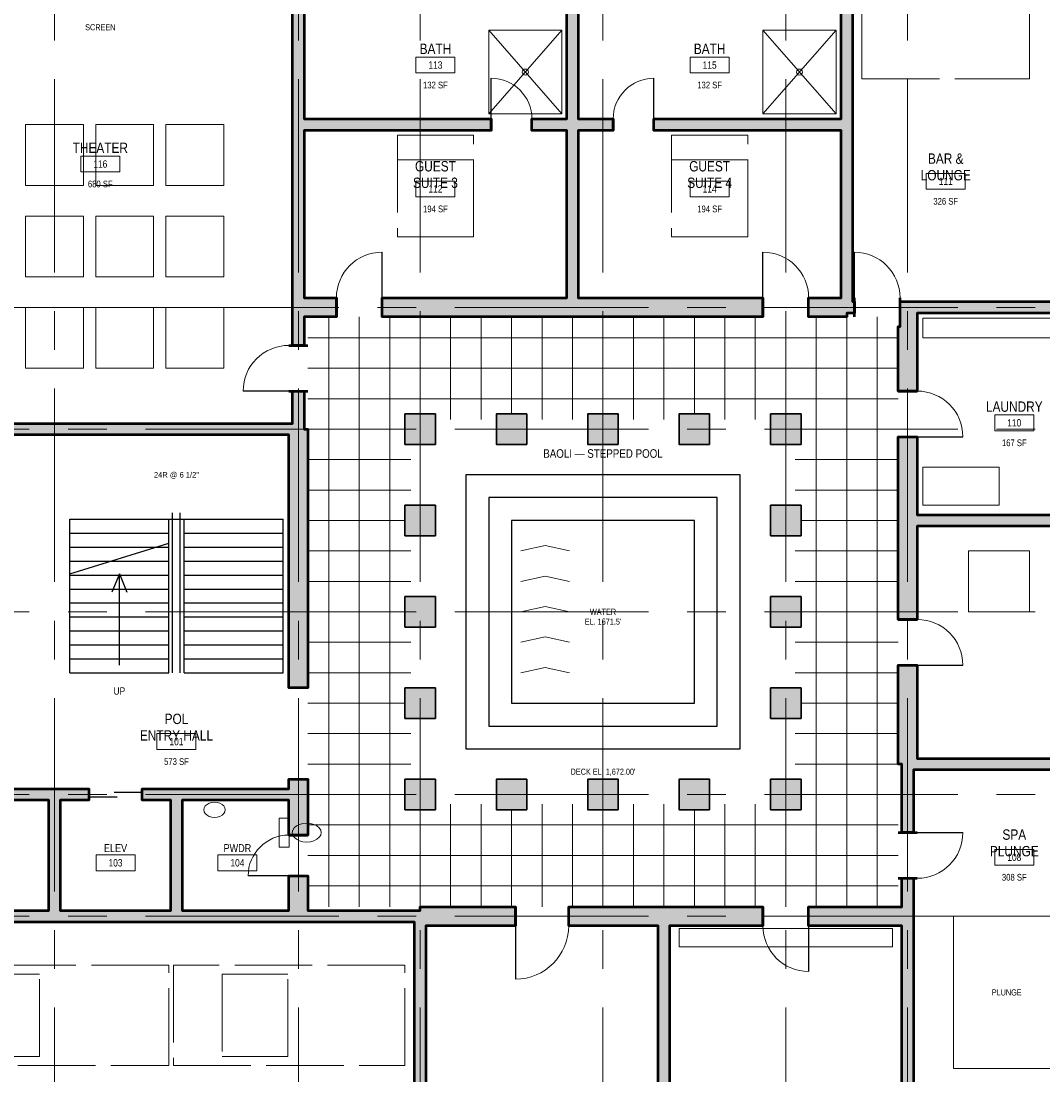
# Model space of a CAD drawing. Header units: inches. Extents: x -573 to 5349, y -139 to 1809.
# Tile 3 of 12: x 94 to 899, y 523 to 1354. Entities that reach past the tile are written whole.
import ezdxf
from ezdxf.enums import TextEntityAlignment as Align

# ---------------------------------------------------------------- set-up
doc = ezdxf.new("R2010")
doc.units = ezdxf.units.IN
doc.header["$LTSCALE"] = 48
doc.header["$MEASUREMENT"] = 0
doc.linetypes.add('CENTER', pattern=[5.08, 3.175, -0.635, 0.635, -0.635])
doc.linetypes.add('DASHED', pattern=[1.524, 1.27, -0.254])
for name, color, linetype, lineweight in [('A-ANNO-SYMB', 7, 'CONTINUOUS', 25), ('A-ANNO-TEXT', 7, 'CONTINUOUS', 25), ('A-AREA-IDEN', 5, 'CONTINUOUS', 18), ('A-COLS', 1, 'CONTINUOUS', 35), ('A-DOOR', 2, 'CONTINUOUS', 25), ('A-DOOR-SWNG', 2, 'CONTINUOUS', 13), ('A-FLOR-FIXT', 6, 'CONTINUOUS', 18), ('A-FLOR-PATT', 8, 'CONTINUOUS', 9), ('A-FLOR-STRS', 3, 'CONTINUOUS', 25), ('A-FURN', 8, 'DASHED', 13), ('A-GLAZ', 4, 'CONTINUOUS', 18), ('A-GRID', 8, 'CENTER', 18), ('A-WALL', 7, 'CONTINUOUS', 50), ('A-WALL-PATT', 8, 'CONTINUOUS', 9)]:
    doc.layers.add(name, color=color, linetype=linetype, lineweight=lineweight)
doc.styles.add('JM', font='IBMPlexSansCondensed-Regular.ttf')

msp = doc.modelspace()

# ---------------------------------------------------------------- hatches: boundary and pattern name
at = {"layer": 'A-COLS'}
h = msp.add_hatch(color=7, dxfattribs=at)
h.dxf.hatch_style = 1
h.paths.add_polyline_path([(420, 1020), (420, 1044), (396, 1044), (396, 1020)])
h = msp.add_hatch(color=7, dxfattribs=at)
h.dxf.hatch_style = 1
h.paths.add_polyline_path([(492, 1020), (492, 1044), (468, 1044), (468, 1020)])
h = msp.add_hatch(color=7, dxfattribs=at)
h.dxf.hatch_style = 1
h.paths.add_polyline_path([(564, 1020), (564, 1044), (540, 1044), (540, 1020)])
h = msp.add_hatch(color=7, dxfattribs=at)
h.dxf.hatch_style = 1
h.paths.add_polyline_path([(636, 1020), (636, 1044), (612, 1044), (612, 1020)])
h = msp.add_hatch(color=7, dxfattribs=at)
h.dxf.hatch_style = 1
h.paths.add_polyline_path([(708, 1020), (708, 1044), (684, 1044), (684, 1020)])
h = msp.add_hatch(color=7, dxfattribs=at)
h.dxf.hatch_style = 1
h.paths.add_polyline_path([(420, 948), (420, 972), (396, 972), (396, 948)])
h = msp.add_hatch(color=7, dxfattribs=at)
h.dxf.hatch_style = 1
h.paths.add_polyline_path([(708, 948), (708, 972), (684, 972), (684, 948)])
h = msp.add_hatch(color=7, dxfattribs=at)
h.dxf.hatch_style = 1
h.paths.add_polyline_path([(420, 876), (420, 900), (396, 900), (396, 876)])
h = msp.add_hatch(color=7, dxfattribs=at)
h.dxf.hatch_style = 1
h.paths.add_polyline_path([(708, 876), (708, 900), (684, 900), (684, 876)])
h = msp.add_hatch(color=7, dxfattribs=at)
h.dxf.hatch_style = 1
h.paths.add_polyline_path([(420, 804), (420, 828), (396, 828), (396, 804)])
h = msp.add_hatch(color=7, dxfattribs=at)
h.dxf.hatch_style = 1
h.paths.add_polyline_path([(708, 804), (708, 828), (684, 828), (684, 804)])
h = msp.add_hatch(color=7, dxfattribs=at)
h.dxf.hatch_style = 1
h.paths.add_polyline_path([(420, 732), (420, 756), (396, 756), (396, 732)])
h = msp.add_hatch(color=7, dxfattribs=at)
h.dxf.hatch_style = 1
h.paths.add_polyline_path([(492, 732), (492, 756), (468, 756), (468, 732)])
h = msp.add_hatch(color=7, dxfattribs=at)
h.dxf.hatch_style = 1
h.paths.add_polyline_path([(564, 732), (564, 756), (540, 756), (540, 732)])
h = msp.add_hatch(color=7, dxfattribs=at)
h.dxf.hatch_style = 1
h.paths.add_polyline_path([(636, 732), (636, 756), (612, 756), (612, 732)])
h = msp.add_hatch(color=7, dxfattribs=at)
h.dxf.hatch_style = 1
h.paths.add_polyline_path([(708, 732), (708, 756), (684, 756), (684, 732)])
at = {"layer": 'A-WALL-PATT'}
h = msp.add_hatch(color=7, dxfattribs=at)
h.dxf.hatch_style = 1
h.paths.add_polyline_path([(748.5, 1368), (748.5, 1272), (748.5, 1132.5), (750, 1132.5), (750, 1123.5), (744, 1123.5), (744, 1120.5), (714, 1120.5), (714, 1135.5), (739.5, 1135.5), (739.5, 1267.5), (592.02, 1267.5), (592.02, 1276.5), (739.5, 1276.5), (739.5, 1368), (532.5, 1368), (532.5, 1276.5), (559.98, 1276.5), (559.98, 1267.5), (532.5, 1267.5), (532.5, 1135.5), (678, 1135.5), (678, 1120.5), (528, 1120.5), (378, 1120.5), (378, 1135.5), (523.5, 1135.5), (523.5, 1267.5), (496.02, 1267.5), (496.02, 1276.5), (523.5, 1276.5), (523.5, 1368), (316.5, 1368), (316.5, 1276.5), (463.98, 1276.5), (463.98, 1267.5), (316.5, 1267.5), (316.5, 1135.5), (342, 1135.5), (342, 1120.5), (319.5, 1120.5), (316.5, 1120.5), (316.5, 1098), (307.5, 1098), (307.5, 1128), (307.5, 1272), (307.5, 1368), (12, 1368), (12, 1036.5), (307.5, 1036.5), (307.5, 1062), (316.5, 1062), (316.5, 1032), (319.5, 1032), (319.5, 828), (304.5, 828), (304.5, 1027.5), (12, 1027.5), (12, 936), (-12, 936), (-12, 1392), (822, 1392), (822, 1368)])
h = msp.add_hatch(color=7, dxfattribs=at)
h.dxf.hatch_style = 1
h.paths.add_polyline_path([(948, 948), (948, 955.5), (799.5, 955.5), (799.5, 882), (784.5, 882), (784.5, 960), (784.5, 1026), (799.5, 1026), (799.5, 964.5), (948, 964.5), (948, 1123.5), (799.5, 1123.5), (799.5, 1062), (784.5, 1062), (784.5, 1113), (786, 1113), (786, 1132.5), (792, 1132.5), (948, 1132.5), (948, 1368), (882, 1368), (882, 1392), (972, 1392), (972, 972), (1092, 972), (1092, 912), (1068, 912), (1068, 948)])
h = msp.add_hatch(color=7, dxfattribs=at)
h.dxf.hatch_style = 1
h.paths.add_polyline_path([(189, 748.5), (216, 748.5), (304.5, 748.5), (304.5, 756), (319.5, 756), (319.5, 744), (319.5, 712.02), (304.5, 712.02), (304.5, 739.5), (220.5, 739.5), (220.5, 652.5), (304.5, 652.5), (304.5, 679.98), (319.5, 679.98), (319.5, 655.5), (319.5, 652.5), (408, 652.5), (408, 655.5), (483, 655.5), (483, 640.5), (412.5, 640.5), (412.5, 372), (595.5, 372), (595.5, 640.5), (525, 640.5), (525, 655.5), (600, 655.5), (678, 655.5), (678, 640.5), (604.5, 640.5), (604.5, 372), (787.5, 372), (787.5, 480), (787.5, 640.5), (714, 640.5), (714, 655.5), (784.5, 655.5), (787.5, 655.5), (787.5, 678), (796.5, 678), (796.5, 648), (796.5, 484.5), (837, 484.5), (837, 475.5), (796.5, 475.5), (796.5, 372), (907.5, 372), (907.5, 475.5), (867, 475.5), (867, 484.5), (912, 484.5), (955.5, 484.5), (955.5, 607.98), (964.5, 607.98), (964.5, 484.5), (981, 484.5), (981, 475.5), (960, 475.5), (916.5, 475.5), (916.5, 372), (1068, 372), (1068, 475.5), (1011, 475.5), (1011, 484.5), (1068, 484.5), (1068, 763.5), (964.5, 763.5), (964.5, 640.02), (955.5, 640.02), (955.5, 763.5), (796.5, 763.5), (796.5, 714), (787.5, 714), (787.5, 768), (784.5, 768), (784.5, 846), (799.5, 846), (799.5, 772.5), (960, 772.5), (1068, 772.5), (1068, 816), (1092, 816), (1092, 348), (-12, 348), (-12, 384), (12, 384), (12, 372), (403.5, 372), (403.5, 643.5), (312, 643.5), (216, 643.5), (120, 643.5), (78, 643.5), (78, 652.5), (115.5, 652.5), (115.5, 739.5), (78, 739.5), (78, 748.5), (120, 748.5), (147, 748.5), (147, 739.5), (124.5, 739.5), (124.5, 652.5), (211.5, 652.5), (211.5, 739.5), (189, 739.5)])

# ---------------------------------------------------------------- linework, layer by layer
at = {"layer": 'A-ANNO-SYMB'}
for p, q in [((171, 918), (165, 903.6)), ((171, 846), (171, 918)), ((171, 918), (177, 903.6))]:
    msp.add_line(p, q, dxfattribs=at)
at = {"layer": 'A-AREA-IDEN'}
for points in [[(404.64, 1312.74), (435.36, 1312.74), (435.36, 1325.22), (404.64, 1325.22)], [(620.64, 1312.74), (651.36, 1312.74), (651.36, 1325.22), (620.64, 1325.22)], [(140.64, 1234.74), (171.36, 1234.74), (171.36, 1247.22), (140.64, 1247.22)], [(806.64, 1221.11), (837.36, 1221.11), (837.36, 1233.59), (806.64, 1233.59)], [(404.64, 1215.11), (435.36, 1215.11), (435.36, 1227.59), (404.64, 1227.59)], [(620.64, 1215.11), (651.36, 1215.11), (651.36, 1227.59), (620.64, 1227.59)], [(860.64, 1030.74), (891.36, 1030.74), (891.36, 1043.22), (860.64, 1043.22)], [(200.64, 779.51), (231.36, 779.51), (231.36, 791.99), (200.64, 791.99)], [(860.64, 688.31), (891.36, 688.31), (891.36, 700.79), (860.64, 700.79)], [(152.64, 683.94), (183.36, 683.94), (183.36, 696.42), (152.64, 696.42)], [(248.64, 683.94), (279.36, 683.94), (279.36, 696.42), (248.64, 696.42)]]:
    msp.add_lwpolyline(points, close=True, dxfattribs=at)
at = {"layer": 'A-COLS'}
for points in [[(420, 1020), (420, 1044), (396, 1044), (396, 1020)], [(492, 1020), (492, 1044), (468, 1044), (468, 1020)], [(564, 1020), (564, 1044), (540, 1044), (540, 1020)], [(636, 1020), (636, 1044), (612, 1044), (612, 1020)], [(708, 1020), (708, 1044), (684, 1044), (684, 1020)], [(420, 948), (420, 972), (396, 972), (396, 948)], [(708, 948), (708, 972), (684, 972), (684, 948)], [(420, 876), (420, 900), (396, 900), (396, 876)], [(708, 876), (708, 900), (684, 900), (684, 876)], [(420, 804), (420, 828), (396, 828), (396, 804)], [(708, 804), (708, 828), (684, 828), (684, 804)], [(420, 732), (420, 756), (396, 756), (396, 732)], [(492, 732), (492, 756), (468, 756), (468, 732)], [(564, 732), (564, 756), (540, 756), (540, 732)], [(636, 732), (636, 756), (612, 756), (612, 732)], [(708, 732), (708, 756), (684, 756), (684, 732)]]:
    msp.add_lwpolyline(points, close=True, dxfattribs=at)
at = {"layer": 'A-DOOR'}
for p, q in [((463.98, 1276.5), (463.98, 1308.54)), ((592.02, 1276.5), (592.02, 1308.54)), ((378, 1135.5), (378, 1171.5)), ((678, 1135.5), (678, 1171.5)), ((750, 1135.5), (750, 1171.5)), ((304.5, 1062), (268.5, 1062)), ((799.5, 1026), (835.5, 1026)), ((799.5, 846), (835.5, 846)), ((147, 742.2), (169.2, 742.2)), ((166.8, 745.8), (189, 745.8)), ((799.5, 714), (835.5, 714)), ((304.5, 679.98), (272.46, 679.98)), ((483, 640.5), (483, 598.5)), ((714, 640.5), (714, 604.5))]:
    msp.add_line(p, q, dxfattribs=at)
at = {"layer": 'A-DOOR-SWNG'}
for centre, radius, start, end in [((463.98, 1276.5), 32.04, 0, 90), ((592.02, 1276.5), 32.04, 90, 180), ((378, 1135.5), 36, 90, 180), ((678, 1135.5), 36, 0, 90), ((750, 1135.5), 36, 0, 90), ((304.5, 1062), 36, 90, 180), ((799.5, 1026), 36, 0, 90), ((799.5, 846), 36, 0, 90), ((304.5, 679.98), 32.04, 90, 180), ((799.5, 714), 36, 270, 360), ((483, 640.5), 42, -90, 0), ((714, 640.5), 36, 180, 270)]:
    msp.add_arc(centre, radius, start, end, dxfattribs=at)
at = {"layer": 'A-FLOR-FIXT'}
for p, q in [((462, 1280.4), (519.6, 1346.4)), ((462, 1346.4), (519.6, 1280.4)), ((678, 1280.4), (735.6, 1346.4)), ((678, 1346.4), (735.6, 1280.4))]:
    msp.add_line(p, q, dxfattribs=at)
for points in [[(462, 1280.4), (519.6, 1280.4), (519.6, 1346.4), (462, 1346.4)], [(678, 1280.4), (735.6, 1280.4), (735.6, 1346.4), (678, 1346.4)], [(804, 1104), (948, 1104), (948, 1119.6), (804, 1119.6)], [(804, 972), (864, 972), (864, 1002), (804, 1002)], [(254.4, 732), (254.11, 733.55), (253.27, 735), (251.94, 736.24), (250.2, 737.2), (248.17, 737.8), (246, 738), (243.83, 737.8), (241.8, 737.2), (240.06, 736.24), (238.73, 735), (237.89, 733.55), (237.6, 732), (237.89, 730.45), (238.73, 729), (240.06, 727.76), (241.8, 726.8), (243.83, 726.2), (246, 726), (248.17, 726.2), (250.2, 726.8), (251.94, 727.76), (253.27, 729), (254.11, 730.45)], [(304.8, 702.6), (304.8, 725.4), (297, 725.4), (297, 702.6)], [(318.6, 721.44), (315.65, 721.19), (312.9, 720.44), (310.54, 719.26), (308.73, 717.72), (307.59, 715.93), (307.2, 714), (307.59, 712.07), (308.73, 710.28), (310.54, 708.74), (312.9, 707.56), (315.65, 706.81), (318.6, 706.56), (321.55, 706.81), (324.3, 707.56), (326.66, 708.74), (328.47, 710.28), (329.61, 712.07), (330, 714), (329.61, 715.93), (328.47, 717.72), (326.66, 719.26), (324.3, 720.44), (321.55, 721.19)], [(828, 528), (912, 528), (912, 648), (828, 648)], [(612, 624), (780, 624), (780, 638.4), (612, 638.4)]]:
    msp.add_lwpolyline(points, close=True, dxfattribs=at)
for centre in [(490.8, 1313.4), (706.8, 1313.4)]:
    msp.add_circle(centre, 2.4, dxfattribs=at)
at = {"layer": 'A-FLOR-PATT'}
for p, q in [((336, 655.5), (336, 1120.5)), ((360, 655.5), (360, 1120.5)), ((384, 655.5), (384, 1120.5)), ((408, 1044), (408, 1120.5)), ((432, 1039.5), (432, 1120.5)), ((456, 1039.5), (456, 1120.5)), ((480, 1044), (480, 1120.5)), ((504, 1039.5), (504, 1120.5)), ((528, 1039.5), (528, 1120.5)), ((552, 1044), (552, 1120.5)), ((576, 1039.5), (576, 1120.5)), ((600, 1039.5), (600, 1120.5)), ((624, 1044), (624, 1120.5)), ((648, 1039.5), (648, 1120.5)), ((672, 1039.5), (672, 1120.5)), ((696, 1044), (696, 1120.5)), ((720, 655.5), (720, 1120.5)), ((744, 655.5), (744, 1120.5)), ((768, 655.5), (768, 1120.5)), ((319.5, 1104), (784.5, 1104)), ((319.5, 1080), (784.5, 1080)), ((319.5, 1056), (784.5, 1056)), ((319.5, 1032), (396, 1032)), ((708, 1032), (784.5, 1032)), ((319.5, 1008), (400.5, 1008)), ((703.5, 1008), (784.5, 1008)), ((319.5, 984), (400.5, 984)), ((703.5, 984), (784.5, 984)), ((319.5, 960), (396, 960)), ((708, 960), (784.5, 960)), ((319.5, 936), (400.5, 936)), ((703.5, 936), (784.5, 936)), ((319.5, 912), (400.5, 912)), ((703.5, 912), (784.5, 912)), ((319.5, 888), (396, 888)), ((708, 888), (784.5, 888)), ((319.5, 864), (400.5, 864)), ((703.5, 864), (784.5, 864)), ((319.5, 840), (400.5, 840)), ((703.5, 840), (784.5, 840)), ((319.5, 816), (396, 816)), ((708, 816), (784.5, 816)), ((319.5, 792), (400.5, 792)), ((703.5, 792), (784.5, 792)), ((319.5, 768), (400.5, 768)), ((703.5, 768), (784.5, 768)), ((319.5, 744), (396, 744)), ((708, 744), (784.5, 744)), ((408, 655.5), (408, 732)), ((432, 655.5), (432, 736.5)), ((456, 655.5), (456, 736.5)), ((480, 655.5), (480, 732)), ((504, 655.5), (504, 736.5)), ((528, 655.5), (528, 736.5)), ((552, 655.5), (552, 732)), ((576, 655.5), (576, 736.5)), ((600, 655.5), (600, 736.5)), ((624, 655.5), (624, 732)), ((648, 655.5), (648, 736.5)), ((672, 655.5), (672, 736.5)), ((696, 655.5), (696, 732)), ((319.5, 720), (784.5, 720)), ((319.5, 696), (784.5, 696)), ((319.5, 672), (784.5, 672))]:
    msp.add_line(p, q, dxfattribs=at)
at = {"layer": 'A-FLOR-STRS'}
for p, q in [((213, 840), (213, 966)), ((219, 840), (219, 966)), ((132, 961), (210, 961)), ((132, 840), (132, 960.96)), ((132, 960.96), (300, 960.96)), ((210, 840), (210, 960.96)), ((222, 961), (300, 961)), ((222, 840), (222, 960.96)), ((300, 840), (300, 960.96)), ((132, 950), (210, 950)), ((222, 950), (300, 950)), ((132, 918), (210, 942)), ((132, 939), (210, 939)), ((222, 939), (300, 939)), ((132, 928), (210, 928)), ((222, 928), (300, 928)), ((132, 917), (210, 917)), ((222, 917), (300, 917)), ((132, 906), (210, 906)), ((222, 906), (300, 906)), ((132, 895), (210, 895)), ((222, 895), (300, 895)), ((132, 884), (210, 884)), ((222, 884), (300, 884)), ((132, 873), (210, 873)), ((222, 873), (300, 873)), ((132, 862), (210, 862)), ((222, 862), (300, 862)), ((132, 851), (210, 851)), ((222, 851), (300, 851)), ((132, 840), (210, 840)), ((222, 840), (300, 840))]:
    msp.add_line(p, q, dxfattribs=at)
for points in [[(444, 780), (660, 780), (660, 996), (444, 996)], [(462, 798), (642, 798), (642, 978), (462, 978)], [(480, 816), (624, 816), (624, 960), (480, 960)]]:
    msp.add_lwpolyline(points, close=True, dxfattribs=at)
at = {"layer": 'A-FURN'}
for p, q in [((390, 1244.4), (450, 1244.4)), ((606, 1244.4), (666, 1244.4))]:
    msp.add_line(p, q, dxfattribs=at)
for points in [[(756, 1308), (888, 1308), (888, 1362), (756, 1362)], [(97.2, 1224), (142.8, 1224), (142.8, 1272), (97.2, 1272)], [(152.4, 1224), (198, 1224), (198, 1272), (152.4, 1272)], [(207.6, 1224), (253.2, 1224), (253.2, 1272), (207.6, 1272)], [(390, 1183.56), (450, 1183.56), (450, 1263.6), (390, 1263.6)], [(606, 1183.56), (666, 1183.56), (666, 1263.6), (606, 1263.6)], [(97.2, 1152), (142.8, 1152), (142.8, 1200), (97.2, 1200)], [(152.4, 1152), (198, 1152), (198, 1200), (152.4, 1200)], [(207.6, 1152), (253.2, 1152), (253.2, 1200), (207.6, 1200)], [(97.2, 1080), (142.8, 1080), (142.8, 1128), (97.2, 1128)], [(152.4, 1080), (198, 1080), (198, 1128), (152.4, 1128)], [(207.6, 1080), (253.2, 1080), (253.2, 1128), (207.6, 1128)], [(840, 888), (888, 888), (888, 936), (840, 936)], [(18, 530.4), (210, 530.4), (210, 609.6), (18, 609.6)], [(213.6, 530.4), (396, 530.4), (396, 609.6), (213.6, 609.6)], [(56.4, 537.6), (108, 537.6), (108, 602.4), (56.4, 602.4)], [(252, 537.6), (303.6, 537.6), (303.6, 602.4), (252, 602.4)]]:
    msp.add_lwpolyline(points, close=True, dxfattribs=at)
at = {"layer": 'A-GLAZ'}
msp.add_lwpolyline([(624, 816), (624, 960), (480, 960), (480, 816)], close=True, dxfattribs=at)
for points in [[(487.2, 936), (506.4, 940.2), (525.6, 936)], [(487.2, 912), (506.4, 916.2), (525.6, 912)], [(487.2, 888), (506.4, 892.2), (525.6, 888)], [(487.2, 864), (506.4, 868.2), (525.6, 864)], [(487.2, 840), (506.4, 844.2), (525.6, 840)]]:
    msp.add_lwpolyline(points, dxfattribs=at)
at = {"layer": 'A-GRID'}
for p, q in [((120, 180), (120, 1668)), ((312, 180), (312, 1668)), ((408, 180), (408, 1668)), ((552, 180), (552, 1668)), ((696, 180), (696, 1668)), ((792, 180), (792, 1668)), ((-540, 1128), (1236, 1128)), ((-540, 1032), (1236, 1032)), ((-540, 888), (1236, 888)), ((-540, 744), (1236, 744)), ((-540, 648), (1236, 648))]:
    msp.add_line(p, q, dxfattribs=at)
at = {"layer": 'A-WALL'}
for p, q in [((463.98, 1267.5), (463.98, 1276.5)), ((496.02, 1267.5), (496.02, 1276.5)), ((559.98, 1267.5), (559.98, 1276.5)), ((592.02, 1267.5), (592.02, 1276.5)), ((342, 1120.5), (342, 1135.5)), ((378, 1120.5), (378, 1135.5)), ((678, 1120.5), (678, 1135.5)), ((714, 1120.5), (714, 1135.5)), ((750, 1120.5), (750, 1135.5)), ((786, 1120.5), (786, 1135.5)), ((304.5, 1098), (319.5, 1098)), ((304.5, 1062), (319.5, 1062)), ((784.5, 1062), (799.5, 1062)), ((784.5, 1026), (799.5, 1026)), ((784.5, 882), (799.5, 882)), ((784.5, 846), (799.5, 846)), ((304.5, 712.02), (319.5, 712.02)), ((784.5, 714), (799.5, 714)), ((304.5, 679.98), (319.5, 679.98)), ((784.5, 678), (799.5, 678)), ((483, 640.5), (483, 655.5)), ((525, 640.5), (525, 655.5)), ((678, 640.5), (678, 655.5)), ((714, 640.5), (714, 655.5))]:
    msp.add_line(p, q, dxfattribs=at)
for points in [[(316.5, 1368), (316.5, 1276.5), (463.98, 1276.5), (463.98, 1267.5), (316.5, 1267.5), (316.5, 1135.5), (342, 1135.5), (342, 1120.5), (319.5, 1120.5), (316.5, 1120.5), (316.5, 1098), (307.5, 1098), (307.5, 1128), (307.5, 1272), (307.5, 1368)], [(532.5, 1368), (532.5, 1276.5), (559.98, 1276.5), (559.98, 1267.5), (532.5, 1267.5), (532.5, 1135.5), (678, 1135.5), (678, 1120.5), (528, 1120.5), (378, 1120.5), (378, 1135.5), (523.5, 1135.5), (523.5, 1267.5), (496.02, 1267.5), (496.02, 1276.5), (523.5, 1276.5), (523.5, 1368)], [(748.5, 1368), (748.5, 1272), (748.5, 1132.5), (750, 1132.5), (750, 1123.5), (744, 1123.5), (744, 1120.5), (714, 1120.5), (714, 1135.5), (739.5, 1135.5), (739.5, 1267.5), (592.02, 1267.5), (592.02, 1276.5), (739.5, 1276.5), (739.5, 1368)], [(948, 1123.5), (799.5, 1123.5), (799.5, 1062), (784.5, 1062), (784.5, 1113), (786, 1113), (786, 1132.5), (792, 1132.5), (948, 1132.5)], [(12, 1036.5), (307.5, 1036.5), (307.5, 1062), (316.5, 1062), (316.5, 1032), (319.5, 1032), (319.5, 828), (304.5, 828), (304.5, 1027.5), (12, 1027.5)], [(948, 955.5), (799.5, 955.5), (799.5, 882), (784.5, 882), (784.5, 960), (784.5, 1026), (799.5, 1026), (799.5, 964.5), (948, 964.5)], [(955.5, 763.5), (796.5, 763.5), (796.5, 714), (787.5, 714), (787.5, 768), (784.5, 768), (784.5, 846), (799.5, 846), (799.5, 772.5), (960, 772.5)], [(78, 748.5), (120, 748.5), (147, 748.5), (147, 739.5), (124.5, 739.5), (124.5, 652.5), (211.5, 652.5), (211.5, 739.5), (189, 739.5), (189, 748.5), (216, 748.5), (304.5, 748.5), (304.5, 756), (319.5, 756), (319.5, 744), (319.5, 712.02), (304.5, 712.02), (304.5, 739.5), (220.5, 739.5), (220.5, 652.5), (304.5, 652.5), (304.5, 679.98), (319.5, 679.98), (319.5, 655.5), (319.5, 652.5), (408, 652.5), (408, 655.5), (483, 655.5), (483, 640.5), (412.5, 640.5), (412.5, 372)], [(78, 652.5), (115.5, 652.5), (115.5, 739.5), (78, 739.5)], [(787.5, 480), (787.5, 640.5), (714, 640.5), (714, 655.5), (784.5, 655.5), (787.5, 655.5), (787.5, 678), (796.5, 678), (796.5, 648), (796.5, 484.5)], [(595.5, 372), (595.5, 640.5), (525, 640.5), (525, 655.5), (600, 655.5), (678, 655.5), (678, 640.5), (604.5, 640.5), (604.5, 372)], [(403.5, 372), (403.5, 643.5), (312, 643.5), (216, 643.5), (120, 643.5), (78, 643.5)]]:
    msp.add_lwpolyline(points, dxfattribs=at)

# ---------------------------------------------------------------- texts
at = {"layer": 'A-ANNO-TEXT', "style": 'JM'}
for s, height, p in [('SCREEN', 4.8, (156, 1348.8)), ('BAOLI — STEPPED POOL', 6.72, (552, 1012.8)), ('24R @ 6 1/2"', 4.32, (216, 996)), ('WATER', 4.8, (552, 888)), ("EL. 1671.5'", 4.8, (552, 880.32)), ('UP', 5.76, (171, 825.6)), ("DECK EL. 1,672.00'", 4.8, (552, 762)), ('PLUNGE', 4.8, (870, 588))]:
    msp.add_text(s, height=height, dxfattribs=at).set_placement(p, align=Align.MIDDLE_CENTER)
at = {"layer": 'A-AREA-IDEN', "style": 'JM'}
for s, height, p in [('BATH', 8.16, (420, 1331.76)), ('BATH', 8.16, (636, 1331.76)), ('113', 5.76, (420, 1318.98)), ('115', 5.76, (636, 1318.98)), ('THEATER', 8.16, (156, 1253.76)), ('BAR &', 8.16, (822, 1245.23)), ('116', 5.76, (156, 1240.98)), ('GUEST', 8.16, (420, 1239.23)), ('GUEST', 8.16, (636, 1239.23)), ('SUITE 3', 8.16, (420, 1226.17)), ('SUITE 4', 8.16, (636, 1226.17)), ('LOUNGE', 8.16, (822, 1232.17)), ('111', 5.76, (822, 1227.35)), ('112', 5.76, (420, 1221.35)), ('114', 5.76, (636, 1221.35)), ('LAUNDRY', 8.16, (876, 1049.76)), ('110', 5.76, (876, 1036.98)), ('POL', 8.16, (216, 803.63)), ('ENTRY HALL', 8.16, (216, 790.57)), ('101', 5.76, (216, 785.75)), ('SPA', 8.16, (876, 712.43)), ('ELEV', 6.24, (168, 701.76)), ('PWDR', 6.24, (264, 701.76)), ('PLUNGE', 8.16, (876, 699.37)), ('103', 5.76, (168, 690.18)), ('104', 5.76, (264, 690.18)), ('108', 5.76, (876, 694.55))]:
    msp.add_text(s, height=height, dxfattribs=at).set_placement(p, align=Align.MIDDLE_CENTER)
for s, p in [('132 SF', (420, 1305.88)), ('132 SF', (636, 1305.88)), ('680 SF', (156, 1227.88)), ('326 SF', (822, 1214.24)), ('194 SF', (420, 1208.24)), ('194 SF', (636, 1208.24)), ('167 SF', (876, 1023.88)), ('573 SF', (216, 772.64)), ('308 SF', (876, 681.44))]:
    msp.add_text(s, height=5.28, dxfattribs=at).set_placement(p, align=Align.TOP_CENTER)

doc.saveas('drawing.dxf')
